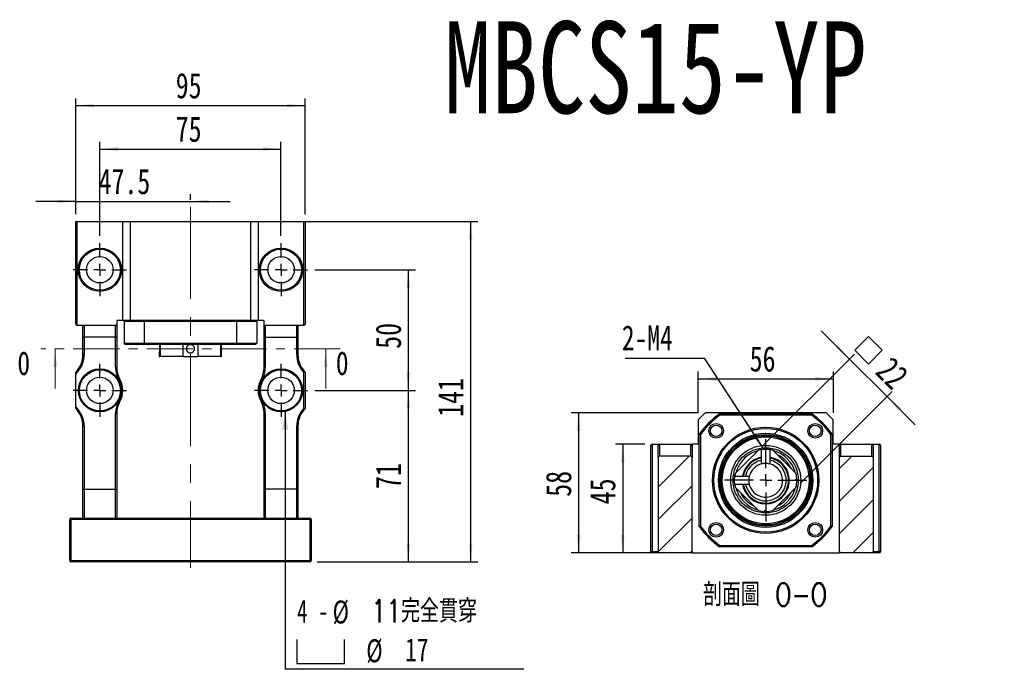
# Model space of a CAD drawing. Header units: millimetres. Extents: x 48 to 285, y 29 to 197.
# Tile 2 of 6: x 48 to 184, y 107 to 197. Entities that reach past the tile are written whole.
import ezdxf

# ---------------------------------------------------------------- set-up
doc = ezdxf.new("R2010")
doc.units = ezdxf.units.MM
doc.linetypes.add('CENTER', pattern=[10.16, 6.35, -1.27, 1.27, -1.27])
doc.linetypes.add('CENTERX2', pattern=[20.32, 12.7, -2.54, 2.54, -2.54])
doc.layers.add('FORMAT', color=7, linetype='Continuous')
doc.styles.add('SLDTEXTSTYLE0', font='TXT', dxfattribs={"width": 0.75})
doc.styles.add('SLDTEXTSTYLE1', font='TXT', dxfattribs={"width": 0.75, "bigfont": 'bigfont'})
doc.styles.add('SLDTEXTSTYLE3', font='TXT', dxfattribs={"width": 0.7})
doc.styles.add('SLDTEXTSTYLE4', font='TXT', dxfattribs={"width": 0.666667})
doc.dimstyles.new('SLDDIMSTYLE1', dxfattribs={"dimtxt": 0.18, "dimasz": 2.5, "dimexe": 0, "dimexo": 0.0625, "dimgap": 0, "dimtad": 0, "dimtih": 1, "dimtoh": 1, "dimdec": 0, "dimrnd": 1e-09, "dimzin": 0, "dimdsep": 46, "dimtxsty": 'Standard', "dimsah": 1, "dimcen": 0.09, "dimadec": 0, "dimazin": 0, "dimtfac": 2.5, "dimtdec": 0, "dimtofl": 0, "dimtmove": 0, "dimatfit": 3, "dimfxl": 1, "dimfrac": 2, "dimtolj": 1, "dimtzin": 0, "dimarcsym": 0})
doc.dimstyles.new('SLDDIMSTYLE2', dxfattribs={"dimtxt": 3.5, "dimasz": 2.5, "dimexe": 0, "dimexo": 0.0625, "dimgap": 0.875, "dimtad": 1, "dimdec": 1, "dimlfac": 3, "dimrnd": 1e-09, "dimzin": 12, "dimdsep": 46, "dimtxsty": 'SLDTEXTSTYLE0', "dimsah": 1, "dimcen": 0.09, "dimadec": 0, "dimazin": 3, "dimtfac": 1, "dimtdec": 1, "dimtmove": 0, "dimatfit": 0, "dimfxl": 1, "dimfrac": 2, "dimtolj": 1, "dimtzin": 12, "dimarcsym": 0})
doc.dimstyles.new('SLDDIMSTYLE3', dxfattribs={"dimtxt": 3.5, "dimasz": 2.5, "dimexe": 0, "dimexo": 0.0625, "dimgap": 0.875, "dimtad": 1, "dimlfac": 3, "dimrnd": 1e-09, "dimzin": 12, "dimdsep": 46, "dimtxsty": 'SLDTEXTSTYLE0', "dimsah": 1, "dimcen": 0.09, "dimadec": 0, "dimazin": 3, "dimtfac": 1, "dimtofl": 0, "dimtmove": 0, "dimatfit": 3, "dimfxl": 1, "dimfrac": 2, "dimtolj": 1, "dimtzin": 12, "dimarcsym": 0})
doc.dimstyles.new('SLDDIMSTYLE4', dxfattribs={"dimtxt": 3.5, "dimasz": 2.5, "dimexe": 0, "dimexo": 0.0625, "dimgap": 0.875, "dimtad": 1, "dimlfac": 3, "dimrnd": 1e-09, "dimzin": 12, "dimdsep": 46, "dimtxsty": 'SLDTEXTSTYLE0', "dimsah": 1, "dimcen": 0.09, "dimadec": 0, "dimazin": 3, "dimtfac": 1, "dimtmove": 0, "dimatfit": 0, "dimfxl": 1, "dimfrac": 2, "dimtolj": 1, "dimtzin": 12, "dimarcsym": 0})

# ---------------------------------------------------------------- blocks, each defined once
blk = doc.blocks.new('_D')
at = {"layer": 'FORMAT', "color": 7}
for p, q in [((56.07, 171.43), (50.57, 171.43)), ((56.07, 169.66), (56.07, 172.43)), ((56.07, 171.43), (71.9, 171.43)), ((71.9, 171.66), (71.9, 172.43)), ((71.9, 171.43), (77.4, 171.43))]:
    blk.add_line(p, q, dxfattribs=at)
for points in [[(56.07, 171.43), (53.57, 171.68), (53.57, 171.18)], [(71.9, 171.43), (74.4, 171.18), (74.4, 171.68)]]:
    blk.add_solid(points, dxfattribs=at)
at = {"layer": 'FORMAT', "color": 7, "insert": (59.22, 175.94), "char_height": 3.5, "attachment_point": 1, "style": 'SLDTEXTSTYLE0'}
blk.add_mtext('47.5', dxfattribs=at)
blk = doc.blocks.new('_D_1')
at = {"layer": 'FORMAT', "color": 7}
for p, q in [((56.07, 169.66), (56.07, 185.66)), ((87.74, 169.66), (87.74, 185.66)), ((56.07, 184.66), (87.74, 184.66))]:
    blk.add_line(p, q, dxfattribs=at)
for points in [[(56.07, 184.66), (58.57, 184.41), (58.57, 184.91)], [(87.74, 184.66), (85.24, 184.91), (85.24, 184.41)]]:
    blk.add_solid(points, dxfattribs=at)
at = {"layer": 'FORMAT', "color": 7, "insert": (69.87, 189.17), "char_height": 3.5, "attachment_point": 1, "style": 'SLDTEXTSTYLE0'}
blk.add_mtext('95', dxfattribs=at)
blk = doc.blocks.new('_D_2')
at = {"layer": 'FORMAT', "color": 7}
for p, q in [((59.4, 166.66), (59.4, 179.66)), ((84.4, 166.66), (84.4, 179.66)), ((59.4, 178.66), (84.4, 178.66))]:
    blk.add_line(p, q, dxfattribs=at)
for points in [[(59.4, 178.66), (61.9, 178.41), (61.9, 178.91)], [(84.4, 178.66), (81.9, 178.91), (81.9, 178.41)]]:
    blk.add_solid(points, dxfattribs=at)
at = {"layer": 'FORMAT', "color": 7, "insert": (69.87, 183.17), "char_height": 3.5, "attachment_point": 1, "style": 'SLDTEXTSTYLE0'}
blk.add_mtext('75', dxfattribs=at)
blk = doc.blocks.new('_D_3')
at = {"layer": 'FORMAT', "color": 7}
for p, q in [((89.07, 145.33), (102.97, 145.33)), ((101.97, 145.33), (101.97, 121.66)), ((89.4, 121.66), (102.97, 121.66))]:
    blk.add_line(p, q, dxfattribs=at)
for points in [[(101.97, 145.33), (101.72, 142.83), (102.22, 142.83)], [(101.97, 121.66), (102.22, 124.16), (101.72, 124.16)]]:
    blk.add_solid(points, dxfattribs=at)
at = {"layer": 'FORMAT', "color": 7, "insert": (97.46, 131.7), "char_height": 3.5, "attachment_point": 1, "rotation": 90, "style": 'SLDTEXTSTYLE0'}
blk.add_mtext('71', dxfattribs=at)
blk = doc.blocks.new('_D_4')
at = {"layer": 'FORMAT', "color": 7}
for p, q in [((89.07, 161.99), (102.97, 161.99)), ((101.97, 161.99), (101.97, 145.33)), ((89.07, 145.33), (102.97, 145.33))]:
    blk.add_line(p, q, dxfattribs=at)
for points in [[(101.97, 161.99), (101.72, 159.49), (102.22, 159.49)], [(101.97, 145.33), (102.22, 147.83), (101.72, 147.83)]]:
    blk.add_solid(points, dxfattribs=at)
at = {"layer": 'FORMAT', "color": 7, "insert": (97.46, 151.07), "char_height": 3.5, "attachment_point": 1, "rotation": 90, "style": 'SLDTEXTSTYLE0'}
blk.add_mtext('50', dxfattribs=at)
blk = doc.blocks.new('_D_5')
at = {"layer": 'FORMAT', "color": 7}
for p, q in [((82.24, 168.66), (111.57, 168.66)), ((110.57, 168.66), (110.57, 121.66)), ((89.4, 121.66), (111.57, 121.66))]:
    blk.add_line(p, q, dxfattribs=at)
for points in [[(110.57, 168.66), (110.32, 166.16), (110.82, 166.16)], [(110.57, 121.66), (110.82, 124.16), (110.32, 124.16)]]:
    blk.add_solid(points, dxfattribs=at)
at = {"layer": 'FORMAT', "color": 7, "insert": (106.06, 141.67), "char_height": 3.5, "attachment_point": 1, "rotation": 90, "style": 'SLDTEXTSTYLE0'}
blk.add_mtext('141', dxfattribs=at)
blk = doc.blocks.new('SW_SYMBOL_HOLE_SPOT')
at = {"layer": 'FORMAT', "color": 0}
for p, q in [((0, 875), (0, 75)), ((1600, 75), (1600, 875)), ((0, 75), (1600, 75))]:
    blk.add_line(p, q, dxfattribs=at)
blk = doc.blocks.new('SW_NOTE_2')
at = {"layer": 'FORMAT', "color": 0}
blk.add_line((32.94, 0), (0, 0), dxfattribs=at)
at = {"layer": 'FORMAT', "color": 0, "xscale": 0.0040927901, "yscale": 0.0040927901, "zscale": 0.0040927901}
blk.add_blockref('SW_SYMBOL_HOLE_SPOT', (1.61, 0.52), dxfattribs=at)
at = {"layer": 'FORMAT', "color": 0, "char_height": 3.175, "attachment_point": 1}
for s, insert, style in [('4 -', (1.64, 9.64), 'SLDTEXTSTYLE4'), ('%%c', (6.54, 9.51), 'SLDTEXTSTYLE3'), ('11\\M+18AAE\\M+19153\\M+18AD1\\M+190FA', (11.9, 9.64), 'SLDTEXTSTYLE1'), ('%%c', (11.19, 4.15), 'SLDTEXTSTYLE3'), ('17', (16.54, 4.28), 'SLDTEXTSTYLE0')]:
    blk.add_mtext(s, dxfattribs=dict(at, insert=insert, style=style))
blk = doc.blocks.new('SW_CENTERMARKSYMBOL_2')
at = {"layer": 'FORMAT', "color": 0}
for p, q in [((0, 1.67), (0, 3.67)), ((-1.67, 0), (-3.67, 0)), ((0, 0), (-0.83, 0)), ((0, 0), (0, 0.83)), ((0, 0), (0, -0.83)), ((0, 0), (0.83, 0)), ((1.67, 0), (3.67, 0)), ((0, -1.67), (0, -3.67))]:
    blk.add_line(p, q, dxfattribs=at)
blk = doc.blocks.new('SW_CENTERMARKSYMBOL_3')
at = {"layer": 'FORMAT', "color": 0}
for p, q in [((0, 1.67), (0, 3.67)), ((-1.67, 0), (-3.67, 0)), ((0, 0), (-0.83, 0)), ((0, 0), (0, 0.83)), ((0, 0), (0, -0.83)), ((0, 0), (0.83, 0)), ((1.67, 0), (3.67, 0)), ((0, -1.67), (0, -3.67))]:
    blk.add_line(p, q, dxfattribs=at)
blk = doc.blocks.new('SW_CENTERMARKSYMBOL_4')
at = {"layer": 'FORMAT', "color": 0}
for p, q in [((0, 1.67), (0, 3.67)), ((-1.67, 0), (-3.67, 0)), ((0, 0), (-0.83, 0)), ((0, 0), (0, 0.83)), ((0, 0), (0, -0.83)), ((0, 0), (0.83, 0)), ((1.67, 0), (3.67, 0)), ((0, -1.67), (0, -3.67))]:
    blk.add_line(p, q, dxfattribs=at)
blk = doc.blocks.new('SW_CENTERMARKSYMBOL_5')
at = {"layer": 'FORMAT', "color": 0}
for p, q in [((0, 1.67), (0, 3.67)), ((-1.67, 0), (-3.67, 0)), ((0, 0), (-0.83, 0)), ((0, 0), (0, 0.83)), ((0, 0), (0, -0.83)), ((0, 0), (0.83, 0)), ((1.67, 0), (3.67, 0)), ((0, -1.67), (0, -3.67))]:
    blk.add_line(p, q, dxfattribs=at)
blk = doc.blocks.new('_D_6')
at = {"layer": 'FORMAT', "color": 7}
for p, q in [((134.63, 137.9), (130.56, 137.9)), ((131.56, 137.9), (131.56, 122.9)), ((135.63, 122.9), (130.56, 122.9))]:
    blk.add_line(p, q, dxfattribs=at)
for points in [[(131.56, 137.9), (131.31, 135.4), (131.81, 135.4)], [(131.56, 122.9), (131.81, 125.4), (131.31, 125.4)]]:
    blk.add_solid(points, dxfattribs=at)
at = {"layer": 'FORMAT', "color": 7, "insert": (127.05, 129.59), "char_height": 3.5, "attachment_point": 1, "rotation": 90, "style": 'SLDTEXTSTYLE0'}
blk.add_mtext('45', dxfattribs=at)
blk = doc.blocks.new('_D_7')
at = {"layer": 'FORMAT', "color": 7}
for p, q in [((141.96, 142.24), (124.46, 142.24)), ((125.46, 142.24), (125.46, 122.9)), ((135.63, 122.9), (124.46, 122.9))]:
    blk.add_line(p, q, dxfattribs=at)
for points in [[(125.46, 142.24), (125.21, 139.74), (125.71, 139.74)], [(125.46, 122.9), (125.71, 125.4), (125.21, 125.4)]]:
    blk.add_solid(points, dxfattribs=at)
at = {"layer": 'FORMAT', "color": 7, "insert": (120.95, 130.63), "char_height": 3.5, "attachment_point": 1, "rotation": 90, "style": 'SLDTEXTSTYLE0'}
blk.add_mtext('58', dxfattribs=at)
blk = doc.blocks.new('_D_8')
at = {"layer": 'FORMAT', "color": 7}
for p, q in [((141.96, 142.24), (141.96, 147.92)), ((141.96, 146.92), (160.63, 146.92)), ((160.63, 142.24), (160.63, 147.92))]:
    blk.add_line(p, q, dxfattribs=at)
for points in [[(141.96, 146.92), (144.46, 146.67), (144.46, 147.17)], [(160.63, 146.92), (158.13, 147.17), (158.13, 146.67)]]:
    blk.add_solid(points, dxfattribs=at)
at = {"layer": 'FORMAT', "color": 7, "insert": (149.08, 151.43), "char_height": 3.5, "attachment_point": 1, "style": 'SLDTEXTSTYLE0'}
blk.add_mtext('56', dxfattribs=at)
blk = doc.blocks.new('SW_SYMBOL_MOD_BOX')
at = {"layer": 'FORMAT', "color": 0}
for p, q in [((200, 200), (200, 800)), ((200, 800), (800, 800)), ((800, 800), (800, 200)), ((200, 200), (800, 200))]:
    blk.add_line(p, q, dxfattribs=at)
blk = doc.blocks.new('_D_9')
at = {"layer": 'FORMAT', "color": 7}
for p, q in [((162.85, 149.64), (158.96, 153.53)), ((151, 137.79), (163.56, 150.35)), ((162.85, 149.64), (168.04, 144.46)), ((156.18, 132.6), (168.74, 145.17)), ((168.04, 144.46), (171.92, 140.57))]:
    blk.add_line(p, q, dxfattribs=at)
for points in [[(162.85, 149.64), (161.26, 151.59), (160.91, 151.23)], [(168.04, 144.46), (169.63, 142.51), (169.98, 142.87)]]:
    blk.add_solid(points, dxfattribs=at)
at = {"layer": 'FORMAT', "color": 7, "xscale": 0.0044707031, "yscale": 0.0044707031, "zscale": 0.0044707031, "rotation": 315}
blk.add_blockref('SW_SYMBOL_MOD_BOX', (162.32, 150.86), dxfattribs=at)
at = {"layer": 'FORMAT', "color": 7, "insert": (168.74, 150.21), "char_height": 3.5, "attachment_point": 1, "rotation": 315, "style": 'SLDTEXTSTYLE0'}
blk.add_mtext('22', dxfattribs=at)
blk = doc.blocks.new('SW_NOTE_3')
at = {"layer": 'FORMAT', "color": 0}
blk.add_line((-10.95, 0), (0, 0), dxfattribs=at)
at = {"layer": 'FORMAT', "color": 0, "insert": (-11.4, 4.54), "char_height": 3.44, "attachment_point": 1, "style": 'SLDTEXTSTYLE0'}
blk.add_mtext('2-M4', dxfattribs=at)
blk = doc.blocks.new('SW_CENTERMARKSYMBOL_6')
at = {"layer": 'FORMAT', "color": 0}
for p, q in [((0, 1.67), (0, 5.67)), ((-1.67, 0), (-5.67, 0)), ((0, 0), (-0.83, 0)), ((0, 0), (0, 0.83)), ((0, 0), (0, -0.83)), ((0, 0), (0.83, 0)), ((1.67, 0), (5.67, 0)), ((0, -1.67), (0, -5.67))]:
    blk.add_line(p, q, dxfattribs=at)

msp = doc.modelspace()

# ---------------------------------------------------------------- hatches: boundary and pattern name
at = {"layer": 'FORMAT', "linetype": 'Continuous', "lineweight": 18}
h = msp.add_hatch(dxfattribs=at)
h.set_pattern_fill('ANSI31', color=256, style=0)
edge = h.paths.add_edge_path(flags=0)
edge.add_arc((140.9604, 136.0687), 0.1667, 0, 90)
edge.add_line((140.9604, 136.2353), (136.627, 136.2353))
edge.add_arc((136.627, 136.0687), 0.1667, 90, 180)
edge.add_line((136.4604, 136.0687), (136.4604, 123.0687))
edge.add_arc((136.627, 123.0687), 0.1667, 180, 270)
edge.add_line((136.627, 122.902), (140.9604, 122.902))
edge.add_arc((140.9604, 123.0687), 0.1667, 270, 360)
edge.add_line((141.127, 123.0687), (141.127, 136.0687))
h = msp.add_hatch(dxfattribs=at)
h.set_pattern_fill('ANSI31', color=256, style=0)
edge = h.paths.add_edge_path(flags=0)
edge.add_line((150.7271, 135.1654), (150.7271, 137.1645))
edge.add_arc((151.2937, 132.902), 4.3, 97.572127, 103.508133)
edge.add_line((150.2893, 137.0831), (147.1126, 133.9064))
edge.add_arc((151.2937, 132.902), 4.3, 166.491867, 172.427873)
edge.add_line((147.0311, 133.4686), (149.0302, 133.4686))
edge.add_arc((151.2937, 132.902), 2.3333, 104.054594, 165.945406, ccw=False)
edge = h.paths.add_edge_path(flags=0)
edge.add_arc((151.2937, 132.902), 4.3, 97.572634, 103.508007, ccw=False)
edge.add_line((150.727, 137.1645), (150.727, 135.1655))
edge.add_arc((151.2937, 132.902), 2.3333, 104.055233, 165.944767)
edge.add_line((149.0302, 133.4687), (147.0312, 133.4687))
edge.add_arc((151.2937, 132.902), 4.3, 166.491993, 172.427366, ccw=False)
edge.add_line((147.1126, 133.9064), (150.2893, 137.083))
h = msp.add_hatch(dxfattribs=at)
h.set_pattern_fill('ANSI31', color=256, style=0)
edge = h.paths.add_edge_path(flags=0)
edge.add_line((152.2981, 128.7209), (155.4748, 131.8976))
edge.add_arc((151.2937, 132.902), 4.3, 346.491867, 373.508133)
edge.add_line((155.4748, 133.9064), (152.2981, 137.0831))
edge.add_arc((151.2937, 132.902), 4.3, 76.491867, 82.427873)
edge.add_line((151.8603, 137.1645), (151.8603, 135.1654))
edge.add_arc((151.2937, 132.902), 2.3333, -165.945406, 75.945406, ccw=False)
edge.add_line((149.0302, 132.3354), (147.0311, 132.3354))
edge.add_arc((151.2937, 132.902), 4.3, 187.572127, 193.508133)
edge.add_line((147.1126, 131.8976), (150.2893, 128.7209))
edge.add_arc((151.2937, 132.902), 4.3, 256.491867, 283.508133)
edge = h.paths.add_edge_path(flags=0)
edge.add_arc((151.2937, 132.902), 4.3, -13.508007, 13.508007, ccw=False)
edge.add_line((155.4747, 131.8976), (152.2981, 128.7209))
edge.add_arc((151.2937, 132.902), 4.3, 256.491993, 283.508007, ccw=False)
edge.add_line((150.2893, 128.7209), (147.1126, 131.8976))
edge.add_arc((151.2937, 132.902), 4.3, 187.572634, 193.508007, ccw=False)
edge.add_line((147.0312, 132.3353), (149.0302, 132.3353))
edge.add_arc((151.2937, 132.902), 2.3333, 194.055233, 435.944767)
edge.add_line((151.8604, 135.1655), (151.8604, 137.1645))
edge.add_arc((151.2937, 132.902), 4.3, 76.491993, 82.427366, ccw=False)
edge.add_line((152.2981, 137.083), (155.4747, 133.9064))
h = msp.add_hatch(dxfattribs=at)
h.set_pattern_fill('ANSI31', color=256, style=0)
edge = h.paths.add_edge_path(flags=0)
edge.add_arc((161.627, 136.0687), 0.1667, 90, 180)
edge.add_line((161.4604, 136.0687), (161.4604, 123.0687))
edge.add_arc((161.627, 123.0687), 0.1667, 180, 270)
edge.add_line((161.627, 122.902), (165.9604, 122.902))
edge.add_arc((165.9604, 123.0687), 0.1667, 270, 360)
edge.add_line((166.127, 123.0687), (166.127, 136.0687))
edge.add_arc((165.9604, 136.0687), 0.1667, 0, 90)
edge.add_line((165.9604, 136.2353), (161.627, 136.2353))

# ---------------------------------------------------------------- linework, layer by layer
at = {"color": 7, "linetype": 'Continuous', "lineweight": 25}
for p, q in [((56.0693, 154.4942), (56.0693, 168.6609)), ((56.0693, 168.6609), (56.236, 168.6609)), ((56.236, 168.6609), (56.236, 154.3276)), ((56.236, 168.6609), (62.5693, 168.6609)), ((62.5693, 154.9942), (62.5693, 168.6609)), ((62.5693, 168.6609), (63.5693, 168.6609)), ((63.5693, 168.6609), (63.5693, 154.9942)), ((63.5693, 168.6609), (80.236, 168.6609)), ((80.236, 154.9942), (80.236, 168.6609)), ((80.236, 168.6609), (81.236, 168.6609)), ((81.236, 168.6609), (81.236, 154.9942)), ((81.236, 168.6609), (87.5693, 168.6609)), ((87.5693, 154.3276), (87.5693, 168.6609)), ((87.5693, 168.6609), (87.736, 168.6609)), ((87.736, 168.6609), (87.736, 154.4942)), ((61.736, 154.9942), (61.736, 154.3276)), ((62.5693, 154.9942), (61.736, 154.9942)), ((63.5693, 154.9942), (62.5693, 154.9942)), ((80.236, 154.9942), (63.5693, 154.9942)), ((81.236, 154.9942), (80.236, 154.9942)), ((82.0693, 154.9942), (81.236, 154.9942)), ((82.0693, 154.3276), (82.0693, 154.9942)), ((56.236, 154.3276), (57.236, 154.3276)), ((57.0693, 152.7299), (57.0693, 154.3276)), ((57.236, 154.3276), (61.5693, 154.3276)), ((57.236, 154.3276), (57.236, 152.6609)), ((61.5693, 154.3276), (61.736, 154.3276)), ((61.5693, 152.6609), (61.5693, 154.3276)), ((61.736, 154.3276), (61.736, 152.7299)), ((65.5256, 154.8276), (62.736, 154.8276)), ((62.736, 154.8276), (62.736, 151.8276)), ((78.2797, 154.8276), (65.5256, 154.8276)), ((65.5256, 154.8276), (65.5256, 151.8276)), ((78.2797, 154.8276), (78.2797, 151.8276)), ((81.0693, 154.8276), (78.2797, 154.8276)), ((81.0693, 154.8276), (81.0693, 151.8276)), ((82.0693, 154.3276), (82.236, 154.3276)), ((82.0693, 152.7299), (82.0693, 154.3276)), ((82.236, 154.3276), (86.5693, 154.3276)), ((82.236, 154.3276), (82.236, 152.6609)), ((86.5693, 154.3276), (87.5693, 154.3276)), ((86.5693, 152.6609), (86.5693, 154.3276)), ((86.736, 154.3276), (86.736, 152.7299)), ((57.0693, 150.2407), (57.0693, 152.7299)), ((61.5693, 152.6609), (57.236, 152.6609)), ((57.236, 152.6609), (57.236, 150.2407)), ((61.5693, 148.5117), (61.5693, 152.6609)), ((61.736, 152.7299), (61.736, 148.5117)), ((82.0693, 148.5117), (82.0693, 152.7299)), ((82.236, 152.6609), (86.5693, 152.6609)), ((82.236, 152.6609), (82.236, 148.5117)), ((86.5693, 150.2407), (86.5693, 152.6609)), ((86.736, 152.7299), (86.736, 150.2407)), ((62.736, 151.8276), (65.5256, 151.8276)), ((65.5781, 151.6609), (62.9027, 151.6609)), ((65.5256, 151.8276), (78.2797, 151.8276)), ((78.2272, 151.6609), (65.5781, 151.6609)), ((67.6026, 151.6609), (67.6026, 151.6372)), ((67.7216, 151.6609), (67.7216, 149.9942)), ((70.8982, 149.9942), (70.8982, 151.6609)), ((72.9071, 151.6609), (72.9071, 149.9942)), ((76.0837, 149.9942), (76.0837, 151.6609)), ((76.2027, 149.9942), (76.2027, 151.6609)), ((80.9027, 151.6609), (78.2272, 151.6609)), ((78.2797, 151.8276), (81.0693, 151.8276)), ((57.236, 150.2407), (57.0693, 150.2407)), ((67.6026, 150.518), (67.6026, 149.9942)), ((67.6026, 149.9942), (67.7216, 149.9942)), ((67.6031, 150.5146), (67.6036, 150.518)), ((70.8982, 149.9942), (67.7216, 149.9942)), ((70.8982, 149.9942), (72.9071, 149.9942)), ((76.0837, 149.9942), (72.9071, 149.9942)), ((76.0837, 149.9942), (76.2027, 149.9942)), ((86.736, 150.2407), (86.5693, 150.2407)), ((61.5693, 148.5117), (61.736, 148.5117)), ((82.0693, 148.5117), (82.236, 148.5117)), ((56.0693, 143.1165), (56.0693, 147.5387)), ((87.5693, 142.8838), (87.5693, 147.7714)), ((87.736, 147.8276), (87.736, 142.8276)), ((61.5693, 131.6609), (61.5693, 142.1434)), ((61.5693, 142.1434), (61.736, 142.1434)), ((61.736, 142.1434), (61.736, 131.5717)), ((82.0693, 142.1434), (82.236, 142.1434)), ((82.0693, 131.5717), (82.0693, 142.1434)), ((82.236, 142.1434), (82.236, 131.6609)), ((142.9604, 142.2353), (141.9604, 141.2353)), ((159.627, 142.2353), (142.9604, 142.2353)), ((144.9166, 142.0687), (157.6707, 142.0687)), ((157.6182, 141.902), (144.9691, 141.902)), ((160.627, 141.2353), (159.627, 142.2353)), ((57.0693, 140.4144), (57.236, 140.4144)), ((57.0693, 131.5717), (57.0693, 140.4144)), ((57.236, 140.4144), (57.236, 131.6609)), ((86.5693, 131.6609), (86.5693, 140.4144)), ((86.736, 140.4144), (86.5693, 140.4144)), ((86.736, 140.4144), (86.736, 131.5717)), ((141.9604, 141.2353), (141.9604, 137.902)), ((160.627, 137.902), (160.627, 141.2353)), ((142.127, 126.5249), (142.127, 139.279)), ((142.2937, 139.2265), (142.2937, 126.5774)), ((160.2937, 126.5774), (160.2937, 139.2265)), ((160.4604, 139.279), (160.4604, 126.5249)), ((135.4604, 123.0687), (135.4604, 137.7353)), ((135.627, 137.902), (135.627, 123.0687)), ((135.627, 137.902), (136.627, 137.902)), ((136.4604, 136.0687), (136.4604, 137.6663)), ((136.627, 137.902), (136.627, 136.2353)), ((136.627, 137.902), (140.9604, 137.902)), ((140.9604, 136.2353), (140.9604, 137.902)), ((140.9604, 137.902), (141.127, 137.902)), ((141.127, 137.902), (141.127, 137.6663)), ((141.9604, 137.902), (141.127, 137.902)), ((141.127, 137.6663), (141.127, 136.0687)), ((161.4604, 137.902), (160.627, 137.902)), ((161.4604, 137.902), (161.627, 137.902)), ((161.4604, 137.6663), (161.4604, 137.902)), ((161.4604, 136.0687), (161.4604, 137.6663)), ((161.627, 137.902), (161.627, 136.2353)), ((161.627, 137.902), (165.9604, 137.902)), ((165.9604, 136.2353), (165.9604, 137.902)), ((165.9604, 137.902), (166.9603, 137.902)), ((166.127, 137.6663), (166.127, 136.0687)), ((166.9603, 123.0687), (166.9603, 137.902)), ((167.127, 137.7353), (167.127, 123.0687)), ((136.4604, 136.0687), (136.4604, 123.0687)), ((140.9604, 136.2353), (136.627, 136.2353)), ((141.127, 123.0687), (141.127, 136.0687)), ((147.1126, 133.9064), (150.2893, 137.0831)), ((147.1126, 133.9064), (150.2893, 137.083)), ((150.727, 135.1655), (150.727, 137.1645)), ((150.7271, 135.1654), (150.7271, 137.1645)), ((151.8603, 137.1645), (151.8603, 135.1654)), ((151.8604, 137.1645), (151.8604, 135.1655)), ((152.2981, 137.0831), (155.4748, 133.9064)), ((152.2981, 137.083), (155.4747, 133.9064)), ((161.4604, 123.0687), (161.4604, 136.0687)), ((161.627, 136.2353), (165.9604, 136.2353)), ((166.127, 136.0687), (166.127, 123.0687)), ((147.0311, 133.4686), (149.0302, 133.4686)), ((147.0312, 133.4687), (149.0302, 133.4687)), ((149.0302, 132.3354), (147.0311, 132.3354)), ((149.0302, 132.3353), (147.0312, 132.3353)), ((150.2893, 128.7209), (147.1126, 131.8976)), ((150.2893, 128.7209), (147.1126, 131.8976)), ((155.4748, 131.8976), (152.2981, 128.7209)), ((155.4747, 131.8976), (152.2981, 128.7209)), ((57.0693, 127.6609), (57.0693, 131.5717)), ((57.236, 131.6609), (57.236, 127.6609)), ((57.236, 131.6609), (61.5693, 131.6609)), ((61.5693, 127.6609), (61.5693, 131.6609)), ((61.736, 131.5717), (61.736, 127.6609)), ((82.0693, 127.6609), (82.0693, 131.5717)), ((82.236, 131.6609), (82.236, 127.6609)), ((86.5693, 131.6609), (82.236, 131.6609)), ((86.5693, 127.6609), (86.5693, 131.6609)), ((86.736, 131.5717), (86.736, 127.6609)), ((55.4027, 127.4942), (55.236, 127.4942)), ((55.236, 121.8276), (55.236, 127.4942)), ((55.4027, 127.4942), (55.4027, 127.6609)), ((55.4027, 127.6609), (88.4027, 127.6609)), ((88.4027, 127.4942), (55.4027, 127.4942)), ((55.4027, 127.4942), (55.4027, 121.8276)), ((88.4027, 127.6609), (88.4027, 127.4942)), ((88.4027, 121.8276), (88.4027, 127.4942)), ((88.5693, 127.4942), (88.4027, 127.4942)), ((88.5693, 127.4942), (88.5693, 121.8276)), ((157.6707, 123.7353), (144.9166, 123.7353)), ((144.9691, 123.902), (157.6182, 123.902)), ((135.627, 123.0687), (135.4604, 123.0687)), ((135.627, 122.902), (135.627, 123.0687)), ((135.627, 123.0687), (136.4604, 123.0687)), ((136.627, 122.902), (135.627, 122.902)), ((140.9604, 122.902), (136.627, 122.902)), ((141.127, 122.902), (140.9604, 122.902)), ((141.127, 123.0687), (141.127, 122.902)), ((141.127, 122.902), (161.4604, 122.902)), ((161.4604, 122.902), (161.4604, 123.0687)), ((161.627, 122.902), (161.4604, 122.902)), ((165.9604, 122.902), (161.627, 122.902)), ((166.9603, 122.902), (165.9604, 122.902)), ((166.127, 123.0687), (166.9603, 123.0687)), ((166.9603, 122.902), (166.9603, 123.0687)), ((167.127, 123.0687), (166.9603, 123.0687)), ((55.4027, 121.8276), (55.236, 121.8276)), ((55.4027, 121.8276), (88.4027, 121.8276)), ((55.4027, 121.6609), (55.4027, 121.8276)), ((88.4027, 121.6609), (55.4027, 121.6609)), ((88.5693, 121.8276), (88.4027, 121.8276)), ((88.4027, 121.8276), (88.4027, 121.6609))]:
    msp.add_line(p, q, dxfattribs=at)
at = {"color": 7, "linetype": 'CENTER', "lineweight": 18}
msp.add_line((92.5693, 151.0775), (51.236, 151.0775), dxfattribs=at)
at = {"color": 7, "linetype": 'Continuous', "lineweight": 18}
for p, q in [((53.236, 145.5775), (53.236, 151.0775)), ((90.5693, 145.5775), (90.5693, 151.0775))]:
    msp.add_line(p, q, dxfattribs=at)
at = {"color": 7, "linetype": 'Continuous', "lineweight": 25, "flags": 128}
for points in [[(56.2545, 148.0571), (56.2569, 148.055), (56.2641, 148.0488), (56.2757, 148.0387), (56.2914, 148.0251), (56.3105, 148.0086), (56.3322, 147.9897), (56.3559, 147.9692), (56.3804, 147.9479)], [(62.018, 146.7972), (62.0464, 146.8131), (62.0736, 146.8284), (62.0988, 146.8425), (62.1208, 146.8549), (62.1389, 146.8651), (62.1523, 146.8726), (62.1605, 146.8773), (62.1633, 146.8788)], [(81.642, 146.8788), (81.6448, 146.8773), (81.653, 146.8726), (81.6665, 146.8651), (81.6845, 146.8549), (81.7065, 146.8425), (81.7317, 146.8284), (81.7589, 146.8131), (81.7873, 146.7972)], [(87.5508, 148.0571), (87.5484, 148.055), (87.5412, 148.0488), (87.5296, 148.0387), (87.5139, 148.0251), (87.4948, 148.0086), (87.4731, 147.9897), (87.4494, 147.9692), (87.4249, 147.9479)], [(56.2545, 142.5981), (56.2569, 142.6002), (56.2641, 142.6064), (56.2757, 142.6165), (56.2914, 142.63), (56.3105, 142.6466), (56.3322, 142.6655), (56.3559, 142.6859), (56.3804, 142.7072)], [(62.018, 143.858), (62.0464, 143.842), (62.0736, 143.8267), (62.0988, 143.8126), (62.1208, 143.8002), (62.1389, 143.7901), (62.1523, 143.7825), (62.1605, 143.7779), (62.1633, 143.7763)], [(81.642, 143.7763), (81.6448, 143.7779), (81.653, 143.7825), (81.6665, 143.7901), (81.6845, 143.8002), (81.7065, 143.8126), (81.7317, 143.8267), (81.7589, 143.842), (81.7873, 143.858)], [(87.5508, 142.5981), (87.5484, 142.6002), (87.5412, 142.6064), (87.5296, 142.6165), (87.5139, 142.63), (87.4948, 142.6466), (87.4731, 142.6655), (87.4494, 142.6859), (87.4249, 142.7072)], [(61.5693, 131.6609), (61.5983, 131.6595), (61.6263, 131.6555), (61.6527, 131.649), (61.6765, 131.64), (61.697, 131.629), (61.7137, 131.6163), (61.7259, 131.6022), (61.7335, 131.5872), (61.736, 131.5717)], [(86.5693, 131.6609), (86.5983, 131.6595), (86.6263, 131.6555), (86.6527, 131.649), (86.6765, 131.64), (86.697, 131.629), (86.7137, 131.6163), (86.7259, 131.6022), (86.7335, 131.5872), (86.736, 131.5717)]]:
    msp.add_lwpolyline(points, dxfattribs=at)
at = {"color": 7, "linetype": 'Continuous', "lineweight": 25}
for centre, radius in [((59.4027, 161.9942), 3), ((59.4027, 161.9942), 2.8333), ((84.4027, 161.9942), 3), ((84.4027, 161.9942), 2.8333), ((59.4027, 161.9942), 1.8333), ((84.4027, 161.9942), 1.8333), ((59.4027, 145.3276), 2.9667), ((59.4027, 145.3276), 2.8333), ((84.4027, 145.3276), 2.9667), ((84.4027, 145.3276), 2.8333), ((59.4027, 145.3276), 1.8333), ((84.4027, 145.3276), 1.8333), ((144.4583, 139.7374), 1.0167), ((144.4583, 139.7374), 0.8), ((151.2937, 132.902), 7.3333), ((151.2937, 132.902), 7.1667), ((158.129, 139.7374), 1.0167), ((158.129, 139.7374), 0.8), ((151.2937, 132.902), 6.5), ((151.2937, 132.902), 6.3333), ((151.2937, 132.902), 6.1667), ((151.2937, 132.902), 6), ((151.2937, 132.902), 4.8333), ((151.2937, 132.902), 4.5), ((144.4583, 126.0666), 1.0167), ((144.4583, 126.0666), 0.8), ((158.129, 126.0666), 1.0167), ((158.129, 126.0666), 0.8)]:
    msp.add_circle(centre, radius, dxfattribs=at)
for centre, radius, start, end in [((56.236, 154.4942), 0.1667, 180, 270), ((87.5693, 154.4942), 0.1667, 270, 0), ((53.736, 150.2407), 3.3333, 319.073937, 0), ((53.736, 150.2407), 3.5, 319.073937, 0), ((90.0693, 150.2407), 3.5, 180, 220.926063), ((90.0693, 150.2407), 3.3333, 180, 220.926063), ((65.0693, 148.5117), 3.5, 180, 209.33211), ((65.0693, 148.5117), 3.3333, 180, 209.33211), ((78.736, 148.5117), 3.3333, 330.66789, 0), ((78.736, 148.5117), 3.5, 330.66789, 0), ((59.4027, 145.3276), 4.1667, 139.073937, 143.130102), ((59.4027, 145.3276), 4, 139.073937, 146.44269), ((59.4027, 145.3276), 3, 330.66789, 29.33211), ((59.4027, 145.3276), 3.1667, 330.66789, 29.33211), ((84.4027, 145.3276), 3.1667, 150.66789, 209.33211), ((84.4027, 145.3276), 3, 150.66789, 209.33211), ((84.4027, 145.3276), 4, 37.658462, 40.926063), ((84.4027, 145.3276), 4.1667, 36.869898, 40.926063), ((59.4027, 145.3276), 4, 213.55731, 220.926063), ((59.4027, 145.3276), 4.1667, 216.869898, 220.926063), ((53.736, 140.4144), 3.5, 360, 40.926063), ((65.0693, 142.1434), 3.5, 150.66789, 180), ((65.0693, 142.1434), 3.3333, 150.66789, 180), ((78.736, 142.1434), 3.3333, 0, 29.33211), ((78.736, 142.1434), 3.5, 0, 29.33211), ((90.0693, 140.4144), 3.5, 139.073937, 180), ((84.4027, 145.3276), 4, 319.073937, 322.341538), ((84.4027, 145.3276), 4.1667, 319.073937, 323.130102), ((53.736, 140.4144), 3.3333, 360, 40.926063), ((90.0693, 140.4144), 3.3333, 139.073937, 180), ((151.2937, 132.902), 11.1667, 124.82546, 145.17454), ((151.2937, 132.902), 11, 125.096801, 144.903199), ((151.2937, 132.902), 11, 35.096801, 54.903199), ((151.2937, 132.902), 11.1667, 34.82546, 55.17454), ((135.627, 137.7353), 0.1667, 90, 180), ((166.9603, 137.7353), 0.1667, 0, 90), ((136.627, 136.0687), 0.1667, 90, 180), ((140.9604, 136.0687), 0.1667, 0, 90), ((151.2937, 132.902), 4.2167, 105.408154, 143.429882), ((151.2937, 132.902), 3.25, 100.041357, 169.958643), ((151.2937, 132.902), 3.15, 190.363596, 79.636404), ((151.2937, 132.902), 3.15, 100.363596, 169.636404), ((151.2937, 132.902), 4.3, 97.572127, 103.508133), ((151.2937, 132.902), 4.3, 97.572634, 103.508007), ((151.2937, 132.902), 3.25, 270, 79.958643), ((151.2937, 132.902), 4.3, 76.491867, 82.427873), ((151.2937, 132.902), 4.3, 76.491993, 82.427366), ((151.2937, 132.902), 4.2167, 15.409071, 74.590929), ((151.2937, 132.902), 3.8833, 25.771835, 64.228165), ((161.627, 136.0687), 0.1667, 90, 180), ((165.9604, 136.0687), 0.1667, 0, 90), ((151.2937, 132.902), 4.2167, 143.429882, 164.591846), ((151.2937, 132.902), 2.8333, 191.536959, 78.463041), ((151.2937, 132.902), 2.8333, 143.429882, 168.463041), ((151.2937, 132.902), 2.8333, 101.536959, 143.429882), ((151.2937, 132.902), 2.3333, 194.055233, 75.944767), ((151.2937, 132.902), 2.3333, 104.055233, 165.944767), ((151.2937, 132.902), 2.3333, 194.054594, 75.945406), ((151.2937, 132.902), 2.3333, 104.054594, 165.945406), ((151.2937, 132.902), 4.3, 166.491867, 172.427873), ((151.2937, 132.902), 4.3, 166.491993, 172.427366), ((151.2937, 132.902), 4.3, 346.491993, 13.508007), ((151.2937, 132.902), 4.3, 346.491867, 13.508133), ((151.2937, 132.902), 4.3, 187.572127, 193.508133), ((151.2937, 132.902), 4.3, 187.572634, 193.508007), ((151.2937, 132.902), 3.25, 190.041357, 270), ((151.2937, 132.902), 4.2167, 195.409071, 254.590929), ((151.2937, 132.902), 3.8833, 205.771835, 244.228165), ((151.2937, 132.902), 4.2167, 285.409071, 344.590929), ((151.2937, 132.902), 3.8833, 295.771835, 334.228165), ((151.2937, 132.902), 4.3, 256.491867, 283.508133), ((151.2937, 132.902), 4.3, 256.491993, 283.508007), ((55.4027, 127.4942), 0.1667, 90, 180), ((88.4027, 127.4942), 0.1667, 0, 90), ((151.2937, 132.902), 11.1667, 214.82546, 235.17454), ((151.2937, 132.902), 11, 215.096801, 234.903199), ((151.2937, 132.902), 11, 305.096801, 324.903199), ((151.2937, 132.902), 11.1667, 304.82546, 325.17454), ((135.627, 123.0687), 0.1667, 180, 270), ((136.627, 123.0687), 0.1667, 180, 270), ((140.9604, 123.0687), 0.1667, 270, 0), ((161.627, 123.0687), 0.1667, 180, 270), ((165.9604, 123.0687), 0.1667, 270, 0), ((166.9603, 123.0687), 0.1667, 270, 0), ((55.4027, 121.8276), 0.1667, 180, 270), ((88.4027, 121.8276), 0.1667, 270, 0)]:
    msp.add_arc(centre, radius, start, end, dxfattribs=at)
for centre, major_axis, ratio, start_param, end_param in [((57.236, 152.7299), (0.1667, 0), 0.41421356, 3.14159265, 4.71238898), ((61.5693, 152.7299), (0.1667, 0), 0.41421356, 4.71238898, 6.28318531), ((82.236, 152.7299), (0.1667, 0), 0.41421356, 3.14159265, 4.71238898), ((86.5693, 152.7299), (0.1667, 0), 0.41421356, 4.71238898, 6.28318531), ((136.627, 137.6663), (0, -0.2357), 0.70710678, 3.14159265, 4.71238898), ((140.9604, 137.6663), (0, -0.2357), 0.70710678, 1.57079633, 3.14159265), ((161.627, 137.6663), (0, -0.2357), 0.70710678, 3.14159265, 4.71238898), ((165.9604, 137.6663), (0, -0.2357), 0.70710678, 1.57079633, 3.14159265), ((57.236, 131.5717), (0.1667, 0), 0.53518376, 1.57079633, 3.14159265), ((82.236, 131.5717), (0.1667, 0), 0.53518376, 1.57079633, 3.14159265)]:
    msp.add_ellipse(centre, major_axis=major_axis, ratio=ratio, start_param=start_param, end_param=end_param, dxfattribs=at)
for points in [[(62.9027, 154.9942), (62.8471, 154.9387), (62.7916, 154.8831), (62.736, 154.8276)], [(65.5781, 154.9942), (65.5605, 154.9387), (65.543, 154.8831), (65.5256, 154.8276)], [(78.2272, 154.9942), (78.2448, 154.9387), (78.2623, 154.8831), (78.2797, 154.8276)], [(80.9027, 154.9942), (80.9582, 154.9387), (81.0138, 154.8831), (81.0693, 154.8276)], [(62.9027, 151.6609), (62.8471, 151.7164), (62.7916, 151.772), (62.736, 151.8276)], [(65.5256, 151.8276), (65.543, 151.772), (65.5605, 151.7164), (65.5781, 151.6609)], [(78.2797, 151.8276), (78.2623, 151.772), (78.2448, 151.7164), (78.2272, 151.6609)], [(81.0693, 151.8276), (81.0138, 151.772), (80.9582, 151.7164), (80.9027, 151.6609)], [(144.9166, 142.0687), (144.9341, 142.0131), (144.9516, 141.9575), (144.9691, 141.902)], [(157.6707, 142.0687), (157.6533, 142.0131), (157.6358, 141.9575), (157.6182, 141.902)], [(142.2937, 139.2265), (142.2381, 139.2441), (142.1826, 139.2616), (142.127, 139.279)], [(160.4604, 139.279), (160.4048, 139.2616), (160.3492, 139.2441), (160.2937, 139.2265)], [(142.127, 126.5249), (142.1826, 126.5424), (142.2381, 126.5599), (142.2937, 126.5774)], [(160.4604, 126.5249), (160.4048, 126.5424), (160.3492, 126.5599), (160.2937, 126.5774)], [(144.9166, 123.7353), (144.9341, 123.7909), (144.9516, 123.8464), (144.9691, 123.902)], [(157.6707, 123.7353), (157.6533, 123.7909), (157.6358, 123.8464), (157.6182, 123.902)]]:
    msp.add_open_spline(points, degree=3, dxfattribs=at)
for points, knots in [([(67.6035, 151.6372), (67.6033, 151.6392), (67.6022, 151.6472), (67.6089, 151.5965), (67.6209, 151.4897), (67.6337, 151.3319), (67.641, 151.1462), (67.6397, 150.9531), (67.6304, 150.7743), (67.6173, 150.6301), (67.6067, 150.542), (67.6041, 150.5225), (67.6031, 150.5146)], [0, 0, 0, 0, 0.03558269, 0.14595107, 0.25664136, 0.36817117, 0.47976409, 0.59052403, 0.70086053, 0.81183767, 0.92352328, 1, 1, 1, 1]), ([(71.8383, 151.6405), (71.8756, 151.6448), (71.9126, 151.6453), (71.9863, 151.6392), (72.0233, 151.6324), (72.0947, 151.6119), (72.129, 151.5983), (72.1949, 151.5644), (72.2265, 151.544), (72.3132, 151.475), (72.3623, 151.417), (72.4339, 151.2881), (72.4572, 151.2157), (72.4698, 151.1054), (72.4704, 151.0676), (72.4643, 150.9937), (72.4577, 150.9574), (72.4372, 150.8859), (72.4233, 150.851), (72.3896, 150.7854), (72.3695, 150.7542), (72.323, 150.6957), (72.2973, 150.6692), (72.241, 150.6215), (72.2101, 150.6001), (72.1452, 150.5641), (72.1114, 150.5494), (72.0408, 150.5268), (72.0039, 150.5188), (71.8937, 150.5062), (71.8178, 150.5124), (71.6758, 150.5531), (71.6082, 150.5878), (71.5214, 150.6567), (71.4943, 150.6829), (71.4465, 150.7393), (71.4255, 150.7696), (71.3894, 150.8346), (71.3745, 150.869), (71.3519, 150.9393), (71.344, 150.9755), (71.3355, 151.0499), (71.3349, 151.087), (71.3409, 151.1606), (71.3477, 151.1977), (71.3681, 151.2691), (71.3817, 151.3034), (71.4155, 151.3693), (71.4359, 151.401), (71.5048, 151.4877), (71.5627, 151.5368), (71.6917, 151.6086), (71.7639, 151.632), (71.8383, 151.6405)], [0, 0, 0, 0, 0.03125, 0.03125, 0.0625, 0.0625, 0.09375, 0.09375, 0.125, 0.125, 0.1875, 0.1875, 0.25, 0.25, 0.28125, 0.28125, 0.3125, 0.3125, 0.34375, 0.34375, 0.375, 0.375, 0.40625, 0.40625, 0.4375, 0.4375, 0.46875, 0.46875, 0.5, 0.5, 0.5625, 0.5625, 0.625, 0.625, 0.65625, 0.65625, 0.6875, 0.6875, 0.71875, 0.71875, 0.75, 0.75, 0.78125, 0.78125, 0.8125, 0.8125, 0.84375, 0.84375, 0.875, 0.875, 0.9375, 0.9375, 1, 1, 1, 1]), ([(56.0693, 147.5387), (56.0693, 147.5991), (56.0693, 147.6604), (56.0693, 147.7443), (56.0693, 147.7706), (56.0693, 147.8126), (56.0693, 147.8276), (56.0693, 147.8276)], [0, 0, 0, 0, 0.5, 0.5, 0.75, 0.75, 1, 1, 1, 1]), ([(87.5693, 147.7714), (87.5693, 147.8003), (87.5718, 147.8298), (87.5855, 147.8685), (87.592, 147.8803), (87.6088, 147.8969), (87.6188, 147.9014), (87.6496, 147.9041), (87.6695, 147.8934), (87.7049, 147.8655), (87.7211, 147.8474), (87.736, 147.8276)], [0, 0, 0, 0, 0.25, 0.25, 0.375, 0.375, 0.5, 0.5, 0.75, 0.75, 1, 1, 1, 1]), ([(56.0693, 142.8276), (56.0693, 142.8276), (56.0693, 142.8312), (56.0693, 142.8439), (56.0693, 142.853), (56.0693, 142.8846), (56.0693, 142.911), (56.0693, 142.9949), (56.0693, 143.0562), (56.0693, 143.1165)], [0, 0, 0, 0, 0.125, 0.125, 0.25, 0.25, 0.5, 0.5, 1, 1, 1, 1]), ([(87.736, 142.8276), (87.7211, 142.8078), (87.7053, 142.79), (87.6697, 142.7619), (87.6497, 142.7511), (87.6191, 142.7536), (87.6088, 142.7582), (87.5921, 142.7747), (87.5856, 142.7864), (87.5717, 142.8254), (87.5693, 142.8548), (87.5693, 142.8838)], [0, 0, 0, 0, 0.25, 0.25, 0.5, 0.5, 0.625, 0.625, 0.75, 0.75, 1, 1, 1, 1]), ([(150.7271, 137.1645), (150.7271, 137.1645), (150.7419, 137.1666), (150.7984, 137.1735), (150.8405, 137.1784), (150.9188, 137.1857), (150.948, 137.1882), (151.0094, 137.1927), (151.0419, 137.1948), (151.1449, 137.2), (151.2201, 137.202), (151.3681, 137.202), (151.4427, 137.2), (151.579, 137.1931), (151.6421, 137.1882), (151.7205, 137.1809), (151.7444, 137.1784), (151.7855, 137.1739), (151.8029, 137.1718), (151.8313, 137.1683), (151.8422, 137.1669), (151.8566, 137.165), (151.8603, 137.1645), (151.8603, 137.1645)], [0, 0, 0, 0, 0.125, 0.125, 0.25, 0.25, 0.3125, 0.3125, 0.375, 0.375, 0.5, 0.5, 0.625, 0.625, 0.75, 0.75, 0.8125, 0.8125, 0.875, 0.875, 0.9375, 0.9375, 1, 1, 1, 1]), ([(151.8603, 135.1654), (151.8603, 135.1654), (151.8454, 135.1693), (151.8029, 135.1791), (151.7851, 135.1831), (151.744, 135.1915), (151.7207, 135.196), (151.642, 135.2098), (151.58, 135.2187), (151.4766, 135.2284), (151.4411, 135.2309), (151.368, 135.2344), (151.3304, 135.2353), (151.2193, 135.2353), (151.1445, 135.2315), (151.0421, 135.2219), (151.009, 135.2181), (150.9475, 135.2097), (150.9191, 135.2052), (150.8669, 135.1961), (150.8431, 135.1915), (150.8022, 135.183), (150.7847, 135.1791), (150.7418, 135.1693), (150.7271, 135.1654), (150.7271, 135.1654)], [0, 0, 0, 0, 0.125, 0.125, 0.1875, 0.1875, 0.25, 0.25, 0.375, 0.375, 0.4375, 0.4375, 0.5, 0.5, 0.625, 0.625, 0.6875, 0.6875, 0.75, 0.75, 0.8125, 0.8125, 0.875, 0.875, 1, 1, 1, 1]), ([(147.0311, 132.3354), (147.0311, 132.3354), (147.0307, 132.339), (147.0288, 132.3535), (147.0274, 132.3644), (147.0239, 132.3928), (147.0218, 132.4102), (147.0173, 132.4514), (147.0148, 132.4753), (147.0075, 132.5536), (147.0026, 132.6168), (146.9957, 132.7531), (146.9937, 132.8277), (146.9936, 132.9388), (146.9941, 132.9764), (146.996, 133.0491), (146.9974, 133.0844), (147.0026, 133.1874), (147.0074, 133.2498), (147.0148, 133.329), (147.0173, 133.3525), (147.0218, 133.3935), (147.0239, 133.4113), (147.0274, 133.4397), (147.0288, 133.4504), (147.0307, 133.4649), (147.0311, 133.4686), (147.0311, 133.4686)], [0, 0, 0, 0, 0.0625, 0.0625, 0.125, 0.125, 0.1875, 0.1875, 0.25, 0.25, 0.375, 0.375, 0.5, 0.5, 0.5625, 0.5625, 0.625, 0.625, 0.75, 0.75, 0.8125, 0.8125, 0.875, 0.875, 0.9375, 0.9375, 1, 1, 1, 1]), ([(149.0302, 133.4686), (149.0302, 133.4686), (149.0264, 133.4537), (149.0166, 133.4112), (149.0126, 133.3934), (149.0042, 133.3523), (148.9996, 133.329), (148.9859, 133.2503), (148.977, 133.1883), (148.9673, 133.0849), (148.9648, 133.0494), (148.9613, 132.9763), (148.9604, 132.9387), (148.9604, 132.8276), (148.9642, 132.7528), (148.9737, 132.6504), (148.9776, 132.6173), (148.986, 132.5558), (148.9905, 132.5274), (148.9996, 132.4752), (149.0042, 132.4514), (149.0126, 132.4105), (149.0165, 132.393), (149.0264, 132.3501), (149.0302, 132.3354), (149.0302, 132.3354)], [0, 0, 0, 0, 0.125, 0.125, 0.1875, 0.1875, 0.25, 0.25, 0.375, 0.375, 0.4375, 0.4375, 0.5, 0.5, 0.625, 0.625, 0.6875, 0.6875, 0.75, 0.75, 0.8125, 0.8125, 0.875, 0.875, 1, 1, 1, 1])]:
    msp.add_open_spline(points, degree=3, knots=knots, dxfattribs=at)
at = {"color": 7, "linetype": 'Continuous', "lineweight": 18}
for points in [[(53.236, 151.0775), (52.986, 148.5775), (53.486, 148.5775)], [(90.5693, 151.0775), (90.3193, 148.5775), (90.8193, 148.5775)]]:
    msp.add_solid(points, dxfattribs=at)
at = {"layer": 'FORMAT', "color": 7, "linetype": 'CENTERX2', "lineweight": 18}
msp.add_line((71.9027, 170.6609), (71.9027, 120.8037), dxfattribs=at)

# ---------------------------------------------------------------- block references
at = {"layer": 'FORMAT', "color": 7}
for name, p in [('SW_CENTERMARKSYMBOL_5', (59.4027, 161.9942)), ('SW_CENTERMARKSYMBOL_4', (84.4027, 161.9942)), ('SW_NOTE_3', (142.8437, 149.7617)), ('SW_CENTERMARKSYMBOL_2', (59.4027, 145.3276)), ('SW_CENTERMARKSYMBOL_3', (84.4027, 145.3276)), ('SW_CENTERMARKSYMBOL_6', (151.2937, 132.902)), ('SW_NOTE_2', (84.9859, 106.7938))]:
    msp.add_blockref(name, p, dxfattribs=at)

# ---------------------------------------------------------------- texts
at = {"color": 7, "linetype": 'Continuous', "char_height": 3.175, "attachment_point": 1, "style": 'SLDTEXTSTYLE0'}
for insert in [(48.0859, 150.6175), (92.0408, 150.6175)]:
    msp.add_mtext('O', dxfattribs=dict(at, insert=insert))
at = {"layer": 'FORMAT', "color": 7, "insert": (106.924, 196.3098), "char_height": 12.7, "attachment_point": 1, "style": 'SLDTEXTSTYLE0'}
msp.add_mtext('MBCS15-YP', dxfattribs=at)
at = {"layer": 'FORMAT', "insert": (151.1871, 118.7114), "char_height": 3.175, "attachment_point": 2, "style": 'SLDTEXTSTYLE1'}
msp.add_mtext('\\M+19655\\M+196CA\\M+19AA4 O-O', dxfattribs=at)

# ---------------------------------------------------------------- dimensions: what is measured, and where the dimension line sits
at = {"layer": 'FORMAT', "color": 7}
for base, p1, p2, dimstyle, picture, middle in [((87.736, 184.6609), (56.0693, 168.6609), (87.736, 168.6609), 'SLDDIMSTYLE3', '_D_1', (72.452, 184.6609)), ((84.4027, 178.6609), (59.4027, 165.6609), (84.4027, 165.6609), 'SLDDIMSTYLE3', '_D_2', (72.452, 178.6609)), ((71.9027, 171.4308), (56.0693, 168.6609), (71.9027, 170.6609), 'SLDDIMSTYLE2', '_D', (63.7445, 171.4308)), ((160.627, 146.92), (141.9604, 141.2353), (160.627, 141.2353), 'SLDDIMSTYLE3', '_D_8', (151.6636, 146.92))]:
    dim = msp.add_linear_dim(base=base, p1=p1, p2=p2, dimstyle=dimstyle, dxfattribs=at)
    dim.commit()
    dim.dimension.update_dxf_attribs({"geometry": picture, "text_midpoint": middle, "dimtype": 160})
for base, p1, p2, picture, middle in [((110.5693, 121.6609), (81.236, 168.6609), (88.4027, 121.6609), '_D_5', (110.5693, 145.5477)), ((101.9733, 145.3276), (88.0693, 161.9942), (88.0693, 145.3276), '_D_4', (101.9733, 153.6546)), ((101.9733, 121.6609), (88.0693, 145.3276), (88.4027, 121.6609), '_D_3', (101.9733, 134.2883)), ((125.4604, 122.902), (142.9604, 142.2353), (136.627, 122.902), '_D_7', (125.4604, 133.213)), ((131.5638, 122.902), (135.627, 137.902), (136.627, 122.902), '_D_6', (131.5638, 132.1763))]:
    dim = msp.add_linear_dim(base=base, p1=p1, p2=p2, angle=90, dimstyle='SLDDIMSTYLE3', dxfattribs=at)
    dim.commit()
    dim.dimension.update_dxf_attribs({"geometry": picture, "text_midpoint": middle, "dimtype": 160})
dim = msp.add_linear_dim(base=(168.0351, 144.4579), p1=(150.2893, 137.083), p2=(155.4748, 131.8976), angle=315, text='{\\fGDT;o}<>', dimstyle='SLDDIMSTYLE4', dxfattribs=at)
dim.commit()
dim.dimension.update_dxf_attribs({"geometry": '_D_9', "text_midpoint": (165.5731, 146.92), "dimtype": 160})

# ---------------------------------------------------------------- leaders
for points in [[(151.0137, 137.1929), (142.8437, 149.7617)], [(84.9715, 142.416), (84.9859, 106.7938)]]:
    msp.add_leader(points, dimstyle='SLDDIMSTYLE1', dxfattribs=at)

doc.saveas('drawing.dxf')
